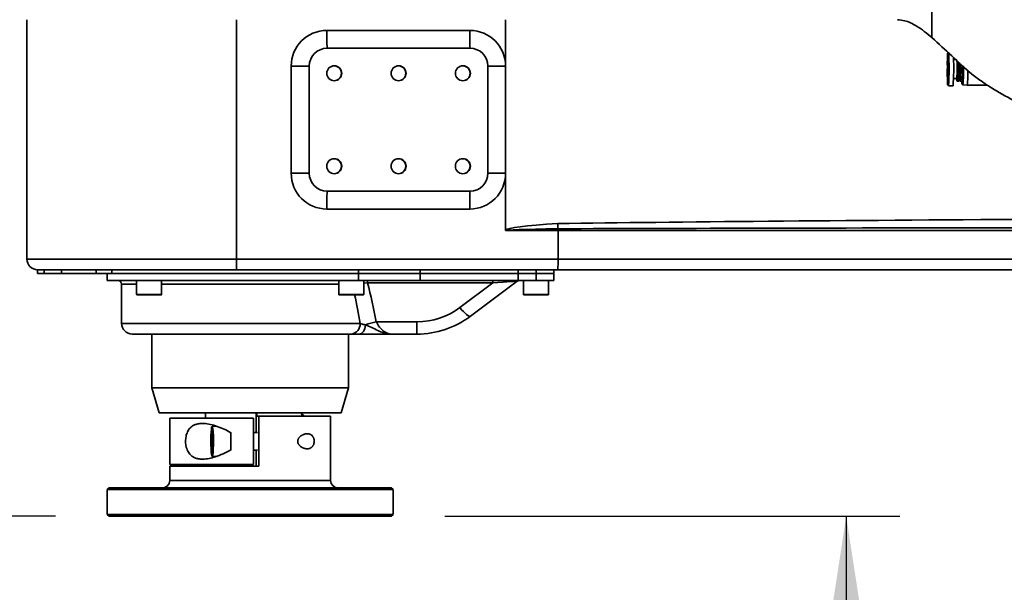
# Model space of a CAD drawing. Header units: millimetres. Extents: x 5 to 298, y 5 to 205.
# Tile 5 of 83: x 47 to 65, y 93 to 104. Entities that reach past the tile are written whole.
import ezdxf

# ---------------------------------------------------------------- set-up
doc = ezdxf.new("R2010")
doc.units = ezdxf.units.MM
doc.layers.add('图框', color=7, linetype='Continuous')
doc.styles.add('SLDTEXTSTYLE1', font='TXT', dxfattribs={"width": 0.7})
doc.dimstyles.new('SLDDIMSTYLE3', dxfattribs={"dimtxt": 3.5, "dimasz": 3.5, "dimexe": 0, "dimexo": 0.0625, "dimgap": 0.875, "dimtad": 2, "dimlfac": 15, "dimrnd": 1e-09, "dimzin": 12, "dimdsep": 46, "dimtxsty": 'SLDTEXTSTYLE1', "dimsah": 1, "dimcen": 0.09, "dimadec": 0, "dimazin": 3, "dimtfac": 1, "dimtmove": 0, "dimatfit": 0, "dimfxl": 0, "dimfrac": 2, "dimtolj": 1, "dimtzin": 12, "dimarcsym": 0})
doc.dimstyles.new('SLDDIMSTYLE4', dxfattribs={"dimtxt": 3.5, "dimasz": 3.5, "dimexe": 0, "dimexo": 0.0625, "dimgap": 0.875, "dimtad": 2, "dimlfac": 15, "dimrnd": 1e-09, "dimzin": 12, "dimdsep": 46, "dimtxsty": 'SLDTEXTSTYLE1', "dimsah": 1, "dimcen": 0.09, "dimadec": 0, "dimazin": 3, "dimtfac": 1, "dimtofl": 0, "dimtmove": 0, "dimatfit": 3, "dimfxl": 0, "dimfrac": 2, "dimtolj": 1, "dimtzin": 12, "dimarcsym": 0})

# ---------------------------------------------------------------- blocks, each defined once
blk = doc.blocks.new('_D_7')
at = {"layer": '图框'}
for p, q in [((47.573, 94.562), (43.779, 94.562)), ((44.779, 94.562), (44.779, 77.318)), ((47.34, 77.318), (43.779, 77.318))]:
    blk.add_line(p, q, dxfattribs=at)
for points in [[(44.779, 94.562), (44.241, 91.062), (45.318, 91.062)], [(44.779, 77.318), (45.318, 80.818), (44.241, 80.818)]]:
    blk.add_solid(points, dxfattribs=at)
at = {"layer": '图框', "insert": (40.267, 86.194), "char_height": 3.5, "attachment_point": 1, "rotation": 90, "style": 'SLDTEXTSTYLE1'}
blk.add_mtext('A', dxfattribs=at)
blk = doc.blocks.new('_D_11')
at = {"layer": '图框'}
for p, q in [((48.739, 136.568), (29.906, 136.568)), ((30.906, 70.862), (30.906, 136.568)), ((107.973, 70.862), (29.906, 70.862))]:
    blk.add_line(p, q, dxfattribs=at)
for points in [[(30.906, 136.568), (30.367, 133.068), (31.444, 133.068)], [(30.906, 70.862), (31.444, 74.362), (30.367, 74.362)]]:
    blk.add_solid(points, dxfattribs=at)
at = {"layer": '图框', "insert": (26.394, 103.558), "char_height": 3.5, "attachment_point": 1, "rotation": 90, "style": 'SLDTEXTSTYLE1'}
blk.add_mtext('B', dxfattribs=at)
blk = doc.blocks.new('_D_12')
at = {"layer": '图框'}
for p, q in [((54.839, 94.562), (63.326, 94.562)), ((62.326, 94.562), (62.326, 70.862)), ((107.973, 70.862), (61.326, 70.862))]:
    blk.add_line(p, q, dxfattribs=at)
for points in [[(62.326, 94.562), (61.787, 91.062), (62.864, 91.062)], [(62.326, 70.862), (62.864, 74.362), (61.787, 74.362)]]:
    blk.add_solid(points, dxfattribs=at)
at = {"layer": '图框', "insert": (57.814, 78.442), "char_height": 3.5, "attachment_point": 1, "rotation": 90, "style": 'SLDTEXTSTYLE1'}
blk.add_mtext('355.5', dxfattribs=at)

msp = doc.modelspace()

# ---------------------------------------------------------------- linework, layer by layer
at = {"color": 7, "linetype": 'Continuous', "lineweight": 35}
for p, q in [((63.9236257, 104.4951457), (63.9236257, 103.4950259)), ((47.0392139, 103.8284791), (47.0392139, 99.3618124)), ((50.9499282, 99.3618124), (50.9499282, 103.8284791)), ((55.9702167, 102.9618124), (55.9702167, 103.8284791)), ((52.6371695, 103.6284791), (55.3036073, 103.6284791)), ((52.6415369, 103.2951457), (55.3079747, 103.2951457)), ((64.3699327, 103.0838124), (64.3276127, 103.0838124)), ((51.9705601, 100.9618124), (51.9705601, 102.9618124)), ((51.9705601, 102.9618124), (52.3082322, 102.9618124)), ((52.3082322, 100.9618124), (52.3082322, 102.9618124)), ((55.6412794, 102.9618124), (55.6412794, 100.9618124)), ((55.6412794, 102.9618124), (55.9702167, 102.9618124)), ((55.9702167, 100.9618124), (55.9702167, 102.9618124)), ((64.2240452, 102.9591852), (64.2243363, 102.9084791)), ((64.4927788, 102.9729447), (64.4931488, 102.9084791)), ((64.3276127, 102.7331457), (64.3896443, 102.7331457)), ((64.3894419, 102.685247), (64.3960995, 102.6785834)), ((64.4205055, 102.6785834), (64.4364838, 102.6945761)), ((64.4360959, 102.6945761), (64.4520741, 102.6785834)), ((64.2330486, 102.5918124), (64.319676, 102.5918124)), ((64.3963079, 102.6784791), (64.4202971, 102.6784791)), ((64.4522826, 102.6784791), (64.4849344, 102.6784791)), ((64.5031598, 102.6156317), (64.5848654, 102.6084801)), ((64.5848891, 102.6084791), (64.9588181, 102.6084791)), ((51.9705601, 100.9618124), (52.3082322, 100.9618124)), ((55.6412794, 100.9618124), (55.9702167, 100.9618124)), ((55.9702167, 99.9030307), (55.9702167, 100.9618124)), ((55.3079747, 100.6284791), (52.6415369, 100.6284791)), ((55.3036073, 100.2951457), (52.6371695, 100.2951457)), ((56.9499282, 99.8951457), (55.9736316, 99.8951457)), ((56.9497064, 99.9274723), (56.9497081, 99.9274285)), ((56.9499282, 99.8951457), (56.9499282, 99.3618124)), ((65.8453287, 99.8951457), (56.9499282, 99.8951457)), ((50.9499282, 99.3618124), (56.9499282, 99.3618124)), ((56.9499282, 99.3618124), (65.8453287, 99.3618124)), ((47.2392139, 99.1618124), (47.2392139, 99.0951457)), ((47.3596978, 99.1618124), (47.2392139, 99.1618124)), ((47.3596978, 99.0951457), (47.2392139, 99.0951457)), ((50.9548594, 99.1618124), (47.3596978, 99.1618124)), ((47.3596978, 99.0951457), (47.3596978, 99.1618124)), ((47.6829064, 99.0951457), (47.3596978, 99.0951457)), ((47.6829064, 99.0951457), (47.6829064, 99.1618124)), ((48.3332535, 99.0951457), (47.6829064, 99.0951457)), ((48.3332535, 99.0951457), (48.3332535, 99.1618124)), ((48.6263787, 99.0951457), (48.3332535, 99.0951457)), ((48.5392139, 99.0951457), (48.5392139, 98.9618124)), ((48.6263787, 99.0951457), (48.6263787, 99.1618124)), ((53.2273287, 99.0951457), (48.6263787, 99.0951457)), ((56.9446487, 99.1618124), (50.9548594, 99.1618124)), ((53.2273287, 99.0951457), (53.2273287, 99.1618124)), ((54.3758788, 99.0951457), (53.2273287, 99.0951457)), ((53.2273287, 98.9618124), (53.2273287, 99.0951457)), ((54.3758788, 99.0951457), (54.3758788, 99.1618124)), ((56.2058806, 99.0951457), (54.3758788, 99.0951457)), ((54.3758788, 99.0951457), (54.3758788, 98.9618124)), ((56.2058806, 99.0951457), (56.2058806, 99.1618124)), ((56.5392139, 99.0951457), (56.2058806, 99.0951457)), ((56.2058806, 98.9618124), (56.2058806, 99.0951457)), ((56.5392139, 99.0951457), (56.5392139, 99.1618124)), ((56.8725472, 99.0951457), (56.5392139, 99.0951457)), ((56.5392139, 99.0951457), (56.5392139, 98.9618124)), ((56.8725472, 99.0951457), (56.8725472, 99.1618124)), ((56.8725472, 98.9618124), (56.8725472, 99.0951457)), ((65.837392, 99.1618124), (56.9446487, 99.1618124)), ((53.2273287, 98.9618124), (48.5392139, 98.9618124)), ((48.8058806, 98.8951457), (48.8058806, 98.1618124)), ((49.0869292, 98.9618124), (49.0869292, 98.7018124)), ((49.5535958, 98.7018124), (49.5535958, 98.9618124)), ((52.8581653, 98.9618124), (52.8581653, 98.7018124)), ((54.3758788, 98.9618124), (53.2273287, 98.9618124)), ((53.324832, 98.7018124), (53.324832, 98.9618124)), ((53.3967613, 98.9162276), (53.3967613, 98.9618124)), ((55.7300909, 98.9162276), (53.3967613, 98.9162276)), ((54.3758788, 98.9618124), (56.2058806, 98.9618124)), ((55.1169917, 98.4564032), (55.7300909, 98.9162276)), ((56.1881028, 98.9484791), (55.3169917, 98.2951457)), ((55.7300909, 98.9162276), (55.7300909, 98.9618124)), ((56.5392139, 98.9618124), (56.2058806, 98.9618124)), ((56.3058806, 98.9618124), (56.3058806, 98.7018124)), ((56.8725472, 98.9618124), (56.5392139, 98.9618124)), ((56.7725472, 98.7018124), (56.7725472, 98.9618124)), ((49.2289529, 98.6951457), (49.0935958, 98.6951457)), ((49.5469292, 98.6951457), (49.2289529, 98.6951457)), ((53.0116184, 98.6951457), (52.864832, 98.6951457)), ((53.3181653, 98.6951457), (53.0116184, 98.6951457)), ((56.3774263, 98.6951457), (56.3125472, 98.6951457)), ((56.7658806, 98.6951457), (56.3774263, 98.6951457)), ((53.5580888, 98.1897365), (54.3169917, 98.1897365)), ((54.3169917, 97.9618124), (54.3169917, 98.1897365)), ((53.086662, 97.9618124), (49.0058806, 97.9618124)), ((49.3725472, 97.9618124), (49.3725472, 96.9618124)), ((53.0392139, 96.9618124), (53.0392139, 97.9618124)), ((54.3169917, 97.9618124), (53.8315035, 97.9618124)), ((49.3725472, 96.9618124), (49.5058806, 96.4951457)), ((53.0392139, 96.9618124), (49.3725472, 96.9618124)), ((52.9058806, 96.4951457), (53.0392139, 96.9618124)), ((52.9058806, 96.4951457), (49.5058806, 96.4951457)), ((50.3725472, 96.4951457), (50.3725472, 96.3951457)), ((51.3180589, 96.1284791), (51.3180589, 96.4951457)), ((51.3280634, 96.4951457), (51.3280634, 96.4284791)), ((52.1764786, 96.4618124), (52.1678814, 96.4618124)), ((52.1678814, 96.4618124), (52.1678814, 96.4284791)), ((49.7058806, 96.3951457), (49.7058806, 95.5284791)), ((49.7058806, 96.3951457), (51.268335, 96.3951457)), ((51.268335, 96.3951457), (51.268335, 95.5284791)), ((51.3280634, 96.4284791), (51.368054, 96.4284791)), ((51.368054, 96.4284791), (51.368054, 95.4951457)), ((51.368054, 96.4284791), (52.7058806, 96.4284791)), ((52.7058806, 95.2284791), (52.7058806, 96.4284791)), ((50.4930354, 96.1144791), (50.4831303, 96.0381457)), ((50.5029405, 96.0381457), (50.4930354, 96.1144791)), ((50.5702279, 96.2451457), (50.4996833, 96.2451457)), ((50.8473249, 96.1221698), (50.8473249, 95.801455)), ((51.3406467, 96.1284791), (51.268335, 96.1284791)), ((50.4831303, 96.0381457), (50.4831303, 95.8854791)), ((50.5029405, 96.0381457), (50.4831303, 96.0381457)), ((50.5029405, 95.8854791), (50.5029405, 96.0381457)), ((50.4831303, 95.8854791), (50.4930354, 95.8091457)), ((50.5029405, 95.8854791), (50.4831303, 95.8854791)), ((50.4930354, 95.8091457), (50.5029405, 95.8854791)), ((51.268335, 95.7951457), (51.3406467, 95.7951457)), ((51.3180589, 95.4951457), (51.3180589, 95.7951457)), ((51.268335, 95.5284791), (49.7058806, 95.5284791)), ((50.3725472, 95.5284791), (50.3725472, 95.4951457)), ((50.4996833, 95.6784791), (50.5706659, 95.6784791)), ((49.7058806, 95.4951457), (49.7058806, 95.2284791)), ((51.368054, 95.4951457), (49.7058806, 95.4951457)), ((48.5725472, 95.0951457), (48.5392139, 95.0618124)), ((48.5392139, 95.0618124), (48.5392139, 94.5951457)), ((53.8725472, 95.0618124), (48.5392139, 95.0618124)), ((48.5725472, 95.0951457), (53.8392139, 95.0951457)), ((53.8725472, 95.0618124), (53.8392139, 95.0951457)), ((53.8725472, 94.5951457), (53.8725472, 95.0618124)), ((48.5392139, 94.5951457), (48.5725472, 94.5618124)), ((48.5392139, 94.5951457), (53.8725472, 94.5951457)), ((48.5799476, 94.5618124), (48.5725472, 94.5618124)), ((53.8392139, 94.5618124), (48.5799476, 94.5618124)), ((53.8392139, 94.5618124), (53.8725472, 94.5951457))]:
    msp.add_line(p, q, dxfattribs=at)
at = {"color": 8, "linetype": 'Continuous', "lineweight": 35}
for p, q in [((47.0392139, 99.3618124), (50.9499282, 99.3618124)), ((49.0869292, 98.8951457), (48.8058806, 98.8951457)), ((52.8581653, 98.8951457), (49.5535958, 98.8951457)), ((53.3967613, 98.9162276), (53.324832, 98.912655)), ((49.0869292, 98.7018124), (49.2262674, 98.7018124)), ((49.2262674, 98.7018124), (49.5535958, 98.7018124)), ((52.8581653, 98.7018124), (53.009269, 98.7018124)), ((53.009269, 98.7018124), (53.324832, 98.7018124)), ((56.3058806, 98.7018124), (56.3726678, 98.7018124)), ((56.3726678, 98.7018124), (56.7725472, 98.7018124)), ((48.8058806, 98.1618124), (53.2576421, 98.1618124)), ((49.7058806, 95.2284791), (52.7058806, 95.2284791))]:
    msp.add_line(p, q, dxfattribs=at)
at = {"color": 7, "linetype": 'Continuous', "lineweight": 35, "flags": 128}
for points in [[(64.3945154, 103.0623765), (64.395556, 103.014774), (64.3962744, 102.9452385), (64.3962744, 102.8717196), (64.395556, 102.8021842), (64.3941969, 102.7441674), (64.3923444, 102.7039564), (64.3901994, 102.6859085), (64.3879942, 102.6919797), (64.3859678, 102.7215119), (64.3854808, 102.7331457)], [(55.3169917, 98.2951457), (55.3057377, 98.2923219), (55.2893952, 98.2967634), (55.2684047, 98.3083507), (55.2433322, 98.3267711), (55.2148535, 98.3515283), (55.1837365, 98.3819547), (55.1508201, 98.4172299), (55.1169917, 98.4564032)], [(53.3591443, 98.1327555), (53.35415, 98.0981544), (53.3455363, 98.0655678), (53.3335761, 98.0360267), (53.3186475, 98.0104661), (53.3012232, 97.9896948), (53.2818545, 97.9743701), (53.2611543, 97.9649769), (53.2397776, 97.9618124)], [(50.4930354, 96.2384791), (50.4869259, 96.2261876), (50.4813593, 96.1904051), (50.4768302, 96.1343113), (50.473741, 96.0628901), (50.4723661, 95.9824877), (50.4728279, 95.9002483), (50.4750851, 95.8234791), (50.4789373, 95.7590014), (50.4840422, 95.7125444), (50.4899462, 95.6882359), (50.4961246, 95.6882359), (50.5020286, 95.7125444), (50.5071335, 95.7590014), (50.5109857, 95.8234791), (50.5132429, 95.9002483), (50.5137046, 95.9824877), (50.5123298, 96.0628901), (50.5092406, 96.1343113), (50.5047114, 96.1904051), (50.4991448, 96.2261876), (50.4930354, 96.2384791)], [(50.4996833, 96.2451457), (50.50594, 96.232558), (50.5116407, 96.1959134), (50.516279, 96.1384679), (50.5194426, 96.0653257), (50.5208506, 95.9829859), (50.5203778, 95.8987648), (50.5180661, 95.8201457), (50.5141211, 95.7541144), (50.5088932, 95.7065379), (50.502847, 95.6816437), (50.4996833, 95.6784791)]]:
    msp.add_lwpolyline(points, dxfattribs=at)
at = {"color": 8, "linetype": 'Continuous', "lineweight": 35, "flags": 128}
msp.add_lwpolyline([(52.1839703, 96.4284791), (52.1812569, 96.4491257), (52.1764786, 96.4618124)], dxfattribs=at)
at = {"color": 7, "linetype": 'Continuous', "lineweight": 35}
for centre in [(52.7748511, 102.828476), (53.9747481, 102.828476), (55.1746451, 102.828476), (52.7748511, 101.0951427), (53.9747481, 101.0951427), (55.1746451, 101.0951427)]:
    msp.add_circle(centre, 0.1399957, dxfattribs=at)
for centre, radius, start, end in [((52.6371981, 102.961841), 0.6666381, 90.00245926, 180.00245905), ((59.0007149, 103.54516), 6.3640909, 179.24985907, 182.25145304), ((61.6671527, 103.54516), 6.3640909, 179.24985907, 182.25145304), ((55.3035787, 102.961841), 0.6666381, 359.99754095, 89.99754074), ((52.6415512, 102.9618267), 0.333319, 90.00245926, 180.00245905), ((55.3079604, 102.9618267), 0.333319, 359.99754095, 89.99754074), ((59.8060233, 102.9170582), 4.5253559, 355.87849131, 2.61109872), ((61.5964027, 102.9191065), 2.799425, 356.19114018, 2.98453331), ((61.2685178, 102.9131015), 3.1363619, 355.71176615, 2.61473859), ((52.7687382, 102.828485), 0.1399942, 359.99757651, 88.76940446), ((53.9686352, 102.828485), 0.1399942, 359.99757651, 88.76940454), ((55.1685322, 102.828485), 0.1399942, 359.99757651, 88.7694044), ((61.0458254, 102.9116209), 3.382516, 356.0477225, 2.10292904), ((61.4828034, 102.9057178), 2.9612174, 355.91120779, 2.23819146), ((62.3389333, 102.8840398), 2.1231054, 354.44670268, 3.28119916), ((62.3829511, 102.8736332), 2.1110233, 354.69570169, 2.73702224), ((62.4645303, 102.8151464), 2.130383, 354.4330407, 1.78312656), ((52.7687382, 102.8284732), 0.1399942, 271.22850811, 0.00242355), ((53.9686352, 102.8284732), 0.1399942, 271.22850801, 0.00242355), ((55.1685322, 102.8284732), 0.1399942, 271.22850817, 0.00242355), ((64.8607833, 102.6856078), 0.6347034, 179.46944427, 188.49819798), ((52.7687382, 101.0951517), 0.1399942, 359.9975761, 88.7837705), ((53.9686352, 101.0951517), 0.1399942, 359.9975761, 88.78377038), ((55.1685322, 101.0951517), 0.1399942, 359.99757719, 88.74613418), ((52.7687382, 101.0951398), 0.1399942, 271.21358699, 0.00242398), ((53.9686352, 101.0951398), 0.1399942, 271.21358711, 0.00242398), ((55.1685322, 101.0951398), 0.1399942, 271.25386579, 0.00242281), ((52.6371981, 100.9617838), 0.6666381, 179.99754095, 269.99754074), ((52.6415512, 100.9617981), 0.333319, 179.99754095, 269.99754074), ((55.3035787, 100.9617838), 0.6666381, 270.00245926, 0.00245905), ((55.3079604, 100.9617981), 0.333319, 270.00245926, 0.00245905), ((59.0007149, 100.3784648), 6.3640909, 177.74854696, 180.75014093), ((61.6671527, 100.3784648), 6.3640909, 177.74854696, 180.75014093), ((47.2392139, 99.3618124), 0.2, 180, 270), ((48.7392139, 98.8951457), 0.0666667, 0, 90), ((56.2281028, 98.8951457), 0.0666667, 90, 126.86989765), ((49.0935958, 98.7018124), 0.0066667, 180, 270), ((49.5469292, 98.7018124), 0.0066667, 270, 0), ((52.864832, 98.7018124), 0.0066667, 180, 270), ((53.3181653, 98.7018124), 0.0066667, 270, 0), ((56.3125472, 98.7018124), 0.0066667, 180, 270), ((56.7658806, 98.7018124), 0.0066667, 270, 0), ((54.3169917, 99.5230698), 1.3333333, 270, 306.86989765), ((54.3169917, 99.6284791), 1.6666667, 270, 306.86989765), ((49.0058806, 98.1618124), 0.2, 180, 270), ((53.0709207, 98.1483552), 0.1872057, 274.82344257, 4.12225059), ((53.7176165, 97.2569693), 0.9463106, 99.70518617, 112.26000806), ((47.5674705, 95.9618124), 3.2793652, 357.08681051, 2.91318949), ((49.5725472, 95.2284791), 0.1333333, 270, 0), ((52.8392139, 95.2284791), 0.1333333, 180, 270)]:
    msp.add_arc(centre, radius, start, end, dxfattribs=at)
at = {"color": 8, "linetype": 'Continuous', "lineweight": 35}
for centre, radius, start, end in [((60.4767636, 102.9084791), 3.7696094, 355.18117948, 4.81882052), ((61.6075525, 102.8603171), 2.9059272, 355.16985188, 1.90354268)]:
    msp.add_arc(centre, radius, start, end, dxfattribs=at)
at = {"color": 7, "linetype": 'Continuous', "lineweight": 35}
for centre, major_axis, ratio, start_param, end_param in [((63.7687107, 99.8951457), (7.8019053, 0), 0.0341796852, 2.6354820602, 3.1120198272), ((87.7745959, 99.8951457), (35.248601, 0), 0.0075653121, 2.2424582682, 2.6354820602), ((87.7840425, 99.8951457), (35.2565377, 0), 0.0018909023, 2.2424582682, 2.6353461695), ((63.7781573, 99.8951457), (7.8045257, 0), 0.0085420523, 2.636096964, 3.1415926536), ((56.9481684, 99.8951457), (0, 0.0666667), 0.0263974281, 4.7123889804, 5.21788467), ((56.9446487, 99.3618124), (0, 0.2), 0.0263974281, 3.1415926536, 4.7123889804), ((51.2058806, 94.0131291), (0, 8.2), 0.3333333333, 5.2468094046, 5.35331612), ((55.5614361, 98.8951457), (0.6267537, 0.0534633), 0.0110143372, 6.2655565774, 7.5805914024), ((51.2058806, 96.2951457), (0.7086786, 0.7086786), 0.9276894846, 5.6335728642, 5.6686950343)]:
    msp.add_ellipse(centre, major_axis=major_axis, ratio=ratio, start_param=start_param, end_param=end_param, dxfattribs=at)
at = {"color": 8, "linetype": 'Continuous', "lineweight": 35}
msp.add_ellipse((51.2058806, 93.9077199), major_axis=(0, 8.2), ratio=0.2926829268, start_param=5.2578260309, end_param=5.3358301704, dxfattribs=at)
at = {"color": 7, "linetype": 'Continuous', "lineweight": 35}
for points, knots in [([(63.9236257, 103.4950259), (63.8771321, 103.533858), (63.783875, 103.6117477), (63.61848, 103.7246897), (63.4498828, 103.81149), (63.3254564, 103.8239661), (63.2804478, 103.8284791)], [0, 0, 0, 0, 0.2460724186, 0.4935735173, 0.816811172, 1, 1, 1, 1]), ([(65.4983379, 102.2921739), (65.3557677, 102.3706284), (65.141321, 102.4886356), (64.8664101, 102.6652784), (64.5974141, 102.8612553), (64.2961297, 103.1536923), (64.0478241, 103.3812202), (63.9236257, 103.4950259)], [0, 0, 0, 0, 0.24522965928, 0.3688617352, 0.49238071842, 0.74609721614, 1, 1, 1, 1]), ([(64.2110473, 102.9878382), (64.2110942, 102.9987562), (64.2112284, 103.0299933), (64.2120602, 103.075747), (64.2132124, 103.1246105), (64.214682, 103.1636879), (64.2168054, 103.2015347), (64.2185726, 103.2077634), (64.2197213, 103.2118124)], [0, 0, 0, 0, 0.0834685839, 0.23881071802, 0.39744943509, 0.55608815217, 0.71143028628, 1, 1, 1, 1]), ([(64.2151063, 102.9084791), (64.2151683, 102.9277613), (64.215264, 102.9575287), (64.2158386, 102.9932628), (64.2164348, 103.0176575), (64.2171692, 103.0374778), (64.2182447, 103.0565721), (64.219141, 103.0597529), (64.2197213, 103.0618124)], [0, 0, 0, 0, 0.23944294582, 0.36964702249, 0.49999993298, 0.63020407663, 0.76055705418, 1, 1, 1, 1]), ([(64.2197213, 103.2118124), (64.2208698, 103.2077605), (64.2226365, 103.2015273), (64.224762, 103.1637024), (64.2262247, 103.1245537), (64.227403, 103.0759576), (64.2285414, 103.0053367), (64.228729, 102.9466373), (64.228851, 102.9084791)], [0, 0, 0, 0, 0.23945684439, 0.36836066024, 0.5, 0.63163933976, 0.76054315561, 1, 1, 1, 1]), ([(64.2208122, 103.0560953), (64.2208039, 103.0561244), (64.2205599, 103.0569777), (64.2213256, 103.0530693), (64.2217649, 103.0453657), (64.2225843, 103.0298717), (64.2232107, 103.0093775), (64.223739, 102.9856818), (64.2239485, 102.9681365), (64.2240555, 102.9591852)], [0, 0, 0, 0, 0.0039767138, 0.1166618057, 0.2746701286, 0.4630132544, 0.6533923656, 0.8231688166, 1, 1, 1, 1]), ([(64.2197213, 102.6051457), (64.2185728, 102.6091977), (64.2168061, 102.6154308), (64.2146806, 102.6532557), (64.213218, 102.6924045), (64.2120397, 102.7410005), (64.2109012, 102.8116214), (64.2107136, 102.8703209), (64.2105917, 102.9084791)], [0, 0, 0, 0, 0.2394568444, 0.3683606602, 0.5, 0.6316393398, 0.7605431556, 1, 1, 1, 1]), ([(64.2158834, 102.8234537), (64.2158767, 102.8237232), (64.215671, 102.8320535), (64.2152828, 102.8599252), (64.2151757, 102.8893964), (64.2151063, 102.9084791)], [0, 0, 0, 0, 0.0116479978, 0.3600418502, 1, 1, 1, 1]), ([(64.2243272, 102.9084791), (64.2242672, 102.88932), (64.2241847, 102.8629987), (64.2236903, 102.8294322), (64.2231887, 102.8063131), (64.2225212, 102.7858006), (64.2217714, 102.7715027), (64.2212861, 102.7639895), (64.220659, 102.7602964), (64.2208192, 102.7609091), (64.2208323, 102.7609591)], [0, 0, 0, 0, 0.2664529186, 0.3660619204, 0.5208185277, 0.6627862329, 0.7947037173, 0.9068767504, 0.9923994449, 1, 1, 1, 1]), ([(64.2240555, 102.9591852), (64.2240708, 102.9580772), (64.2242874, 102.9424371), (64.224308, 102.9248345), (64.2243272, 102.9084791)], [0, 0, 0, 0, 0.0708466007, 1, 1, 1, 1]), ([(64.4931488, 102.9084791), (64.4930392, 102.8741333), (64.4928706, 102.8212985), (64.4918454, 102.7578547), (64.4907882, 102.7138127), (64.4894611, 102.6797787), (64.4883705, 102.656553), (64.4876853, 102.6528578), (64.4875472, 102.6521129)], [0, 0, 0, 0, 0.3019310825, 0.4644658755, 0.6304498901, 0.7964339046, 0.9589686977, 1, 1, 1, 1]), ([(64.4805283, 102.6784791), (64.48067, 102.6751902), (64.481145, 102.6641659), (64.4820492, 102.6515935), (64.4830277, 102.6404044), (64.4843214, 102.6339102), (64.4851689, 102.6287703), (64.4899496, 102.6216428), (64.4952647, 102.6177458), (64.4999395, 102.6155884), (64.5027437, 102.6158049), (64.5031365, 102.6158352)], [0, 0, 0, 0, 0.1019601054, 0.3417654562, 0.5520849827, 0.7270040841, 0.8553507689, 0.9056099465, 0.945776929, 0.9924053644, 1, 1, 1, 1]), ([(56.9448786, 100.0244202), (56.9449206, 100.0233085), (56.9453458, 100.0120684), (56.9467463, 99.9782452), (56.9484995, 99.9481731), (56.9497064, 99.9274723)], [0, 0, 0, 0, 0.0330701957, 0.3343910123, 1, 1, 1, 1]), ([(55.9736316, 99.8951457), (55.9734261, 99.8952786), (55.9727191, 99.8957356), (55.9714605, 99.8972248), (55.9703987, 99.8998165), (55.9702772, 99.9019619), (55.9702167, 99.9030307)], [0, 0, 0, 0, 0.0819672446, 0.2819627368, 0.6422754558, 1, 1, 1, 1]), ([(50.9499282, 99.3618124), (50.9499816, 99.3393343), (50.9500884, 99.2943784), (50.9509244, 99.2345455), (50.9521653, 99.1890294), (50.9535366, 99.1663004), (50.9544661, 99.1618801), (50.9548373, 99.1618162), (50.9548594, 99.1618124)], [0, 0, 0, 0, 0.2144942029, 0.4289861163, 0.6435443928, 0.8582450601, 0.9915537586, 1, 1, 1, 1]), ([(53.2576421, 98.1618124), (53.2717679, 98.1569076), (53.3004434, 98.1469509), (53.3393855, 98.1375337), (53.3591443, 98.1327555)], [0, 0, 0, 0, 0.4926093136, 1, 1, 1, 1]), ([(53.3591443, 98.1327555), (53.3688163, 98.1292848), (53.4149354, 98.1127355), (53.501927, 98.0712549), (53.6131598, 98.0147281), (53.7052954, 97.9802975), (53.768357, 97.9667257), (53.8042564, 97.962575), (53.8222314, 97.9618191), (53.8312621, 97.9618126), (53.8315035, 97.9618124)], [0, 0, 0, 0, 0.0609499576, 0.2906273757, 0.5204384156, 0.7550775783, 0.8759772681, 0.9370508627, 0.9983173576, 1, 1, 1, 1]), ([(53.5580888, 98.1897365), (53.5764292, 98.1550954), (53.6141449, 98.0838584), (53.6969454, 98.0121633), (53.7727225, 97.9687654), (53.8149176, 97.9637743), (53.8315035, 97.9618124)], [0, 0, 0, 0, 0.25215548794, 0.51853955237, 0.81074924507, 1, 1, 1, 1]), ([(53.2397776, 97.9618124), (53.2323902, 97.9618124), (53.2101502, 97.9618124), (53.1752673, 97.9618124), (53.1366454, 97.9618124), (53.1074593, 97.9618124), (53.0918769, 97.9618124), (53.086662, 97.9618124)], [0, 0, 0, 0, 0.1220930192, 0.3675624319, 0.6174972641, 0.8719904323, 1, 1, 1, 1]), ([(53.8315035, 97.9618124), (53.8311189, 97.9618124), (53.7885648, 97.9618124), (53.7033463, 97.9618124), (53.5668636, 97.9618124), (53.423743, 97.9618124), (53.3110924, 97.9618124), (53.2539595, 97.9618124), (53.2397776, 97.9618124)], [0, 0, 0, 0, 0.0018845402, 0.2084946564, 0.4150953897, 0.6667463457, 0.9172776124, 1, 1, 1, 1]), ([(52.2061264, 96.4284791), (52.2056109, 96.4325812), (52.2047108, 96.4397449), (52.2008335, 96.4488126), (52.1927637, 96.4571288), (52.1844908, 96.4614312), (52.1787253, 96.4613547), (52.1764652, 96.4613247)], [0, 0, 0, 0, 0.3464727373, 0.6050635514, 0.7521428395, 0.9028381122, 1, 1, 1, 1]), ([(50.8473249, 95.801455), (50.7994265, 95.7760104), (50.7025173, 95.7245304), (50.5648467, 95.6733194), (50.4389205, 95.6395842), (50.3388811, 95.6266362), (50.2543503, 95.6297739), (50.1913902, 95.6439925), (50.1382824, 95.6686412), (50.098048, 95.6989414), (50.0652042, 95.7361347), (50.0398619, 95.7775411), (50.0199867, 95.82599), (50.0071484, 95.8772757), (50.0006778, 95.9299211), (49.9999996, 95.9798142), (50.0044615, 96.0285489), (50.0135325, 96.0740599), (50.0273224, 96.1169832), (50.0457644, 96.1565291), (50.0690658, 96.192178), (50.100235, 96.2265245), (50.1405325, 96.2564325), (50.1958467, 96.2812885), (50.2636435, 96.2952121), (50.3547687, 96.2961913), (50.4647373, 96.278823), (50.5910203, 96.2411608), (50.7203771, 96.1902571), (50.8047716, 96.1449929), (50.8473249, 96.1221698)], [0, 0, 0, 0, 0.0672717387, 0.1361056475, 0.189455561, 0.2439823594, 0.2805345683, 0.3179043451, 0.3457698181, 0.3743366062, 0.3970866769, 0.4204514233, 0.4432283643, 0.4668496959, 0.4869879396, 0.5077885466, 0.5267427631, 0.5462390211, 0.5653881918, 0.5850253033, 0.6055561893, 0.6265510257, 0.6551303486, 0.6845337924, 0.723687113, 0.7639359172, 0.8218129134, 0.8812812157, 0.9401396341, 1, 1, 1, 1]), ([(52.0919045, 95.9618124), (52.0920895, 95.9662102), (52.0924652, 95.9751432), (52.0956355, 95.9890929), (52.1009892, 96.0032878), (52.1089695, 96.0177325), (52.1189968, 96.0313996), (52.1294308, 96.0426431), (52.1387135, 96.0511324), (52.1488156, 96.0593931), (52.1613197, 96.0682165), (52.1768837, 96.0773193), (52.1901944, 96.0837209), (52.2010712, 96.0881829), (52.2122001, 96.0922329), (52.2263319, 96.0964026), (52.2433622, 96.0998833), (52.2575455, 96.1014579), (52.2686087, 96.1018665), (52.279169, 96.1017336), (52.2919984, 96.1006145), (52.3071684, 96.0976143), (52.3195398, 96.0935918), (52.3317342, 96.0882652), (52.3420883, 96.0824231), (52.3543339, 96.0733895), (52.36372, 96.0644559), (52.3737411, 96.052395), (52.3810287, 96.04126), (52.3869931, 96.029314), (52.3917909, 96.0178038), (52.3955046, 96.0060453), (52.3982279, 95.9936459), (52.4002683, 95.980865), (52.4012274, 95.9676262), (52.4009155, 95.9457094), (52.396838, 95.9185238), (52.3867657, 95.8924036), (52.3759656, 95.8743111), (52.3674859, 95.8634229), (52.3570722, 95.8526069), (52.3461546, 95.8438452), (52.3317681, 95.8352162), (52.3196451, 95.8300112), (52.3057065, 95.82574), (52.2919341, 95.8229422), (52.2748381, 95.8215482), (52.2601962, 95.8219664), (52.2483216, 95.8232187), (52.2363885, 95.82507), (52.2213392, 95.8285), (52.2031367, 95.8344103), (52.1879433, 95.8408822), (52.1750295, 95.8474605), (52.1624695, 95.854719), (52.1474366, 95.865035), (52.1342576, 95.8762766), (52.1223575, 95.8884513), (52.1138851, 95.8988384), (52.1057572, 95.9114926), (52.0997005, 95.9233393), (52.0951153, 95.9364927), (52.0923903, 95.9494918), (52.0920678, 95.9576715), (52.0919045, 95.9618124)], [0, 0, 0, 0, 0.0116138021, 0.0235908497, 0.0380391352, 0.0529007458, 0.0698076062, 0.08703653, 0.0986509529, 0.1082718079, 0.1276057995, 0.1472035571, 0.1670437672, 0.1769969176, 0.1872855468, 0.207921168, 0.228757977, 0.2498007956, 0.2603579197, 0.2700582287, 0.2895176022, 0.3092060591, 0.3291464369, 0.339166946, 0.359659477, 0.3734894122, 0.3945093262, 0.4049629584, 0.4261649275, 0.4369538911, 0.4455190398, 0.4629135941, 0.4717731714, 0.480340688, 0.497827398, 0.5067781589, 0.5382649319, 0.5703767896, 0.5872355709, 0.6044354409, 0.6160541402, 0.6390701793, 0.6546670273, 0.6783947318, 0.6890311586, 0.7104031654, 0.7320819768, 0.75405393, 0.7650829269, 0.7760404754, 0.7980255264, 0.8202562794, 0.8427420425, 0.8540308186, 0.8684107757, 0.8901299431, 0.9121035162, 0.9217955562, 0.941380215, 0.9513125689, 0.9646990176, 0.9783963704, 0.9890632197, 1, 1, 1, 1])]:
    msp.add_open_spline(points, degree=3, knots=knots, dxfattribs=at)
at = {"color": 8, "linetype": 'Continuous', "lineweight": 35}
for points, knots in [([(64.2197213, 103.0618124), (64.2203019, 103.0597554), (64.2211982, 103.0565799), (64.2222719, 103.0374721), (64.2230119, 103.017721), (64.2235867, 102.9930986), (64.2239734, 102.9733422), (64.2240354, 102.9611093), (64.2240452, 102.9591852)], [0, 0, 0, 0, 0.3050667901, 0.4709557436, 0.6370343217, 0.8029233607, 0.9690020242, 1, 1, 1, 1]), ([(64.2243363, 102.9084791), (64.2242743, 102.8891983), (64.2241786, 102.8594329), (64.2236041, 102.8236883), (64.2230078, 102.7993274), (64.2222734, 102.7793803), (64.2211979, 102.7608923), (64.2197217, 102.7514324), (64.2182441, 102.7608668), (64.2171714, 102.7794196), (64.2164365, 102.7989149), (64.2160656, 102.8153706), (64.2158834, 102.8234537)], [0, 0, 0, 0, 0.1472728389, 0.227356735, 0.3075321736, 0.3876161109, 0.4677915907, 0.6150644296, 0.7623372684, 0.8424211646, 0.9225966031, 1, 1, 1, 1]), ([(64.228851, 102.9084791), (64.228729, 102.8703209), (64.2285414, 102.8116214), (64.227403, 102.7410005), (64.2262247, 102.6924045), (64.224762, 102.6532557), (64.2226365, 102.6154308), (64.2208698, 102.6091977), (64.2197213, 102.6051457)], [0, 0, 0, 0, 0.2394568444, 0.3683606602, 0.5, 0.6316393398, 0.7605431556, 1, 1, 1, 1]), ([(64.4875472, 102.6521129), (64.4866834, 102.6444635), (64.4848198, 102.6279617), (64.4823258, 102.6447831), (64.4809814, 102.6700125), (64.4805303, 102.6784791)], [0, 0, 0, 0, 0.3647254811, 0.7868107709, 1, 1, 1, 1])]:
    msp.add_open_spline(points, degree=3, knots=knots, dxfattribs=at)

# ---------------------------------------------------------------- dimensions: what is measured, and where the dimension line sits
at = {"layer": '图框'}
dim = msp.add_linear_dim(base=(30.9058806, 136.5684791), p1=(108.9725472, 70.8618124), p2=(49.7392139, 136.5684791), angle=90, text='B', dimstyle='SLDDIMSTYLE4', dxfattribs=at)
dim.commit()
dim.dimension.update_dxf_attribs({"geometry": '_D_11', "text_midpoint": (30.9058806, 104.3236708), "dimtype": 160})
for base, p1, p2, picture, middle in [((44.7792373, 77.3183752), (48.5725472, 94.5618124), (48.3397969, 77.3183752), '_D_7', (44.7792373, 86.959413)), ((62.3255106, 70.8618124), (53.8392139, 94.5618124), (108.9725472, 70.8618124), '_D_12', (62.3255106, 82.2798726))]:
    dim = msp.add_linear_dim(base=base, p1=p1, p2=p2, angle=90, dimstyle='SLDDIMSTYLE3', dxfattribs=at)
    dim.commit()
    dim.dimension.update_dxf_attribs({"geometry": picture, "text_midpoint": middle, "dimtype": 160})

doc.saveas('drawing.dxf')
